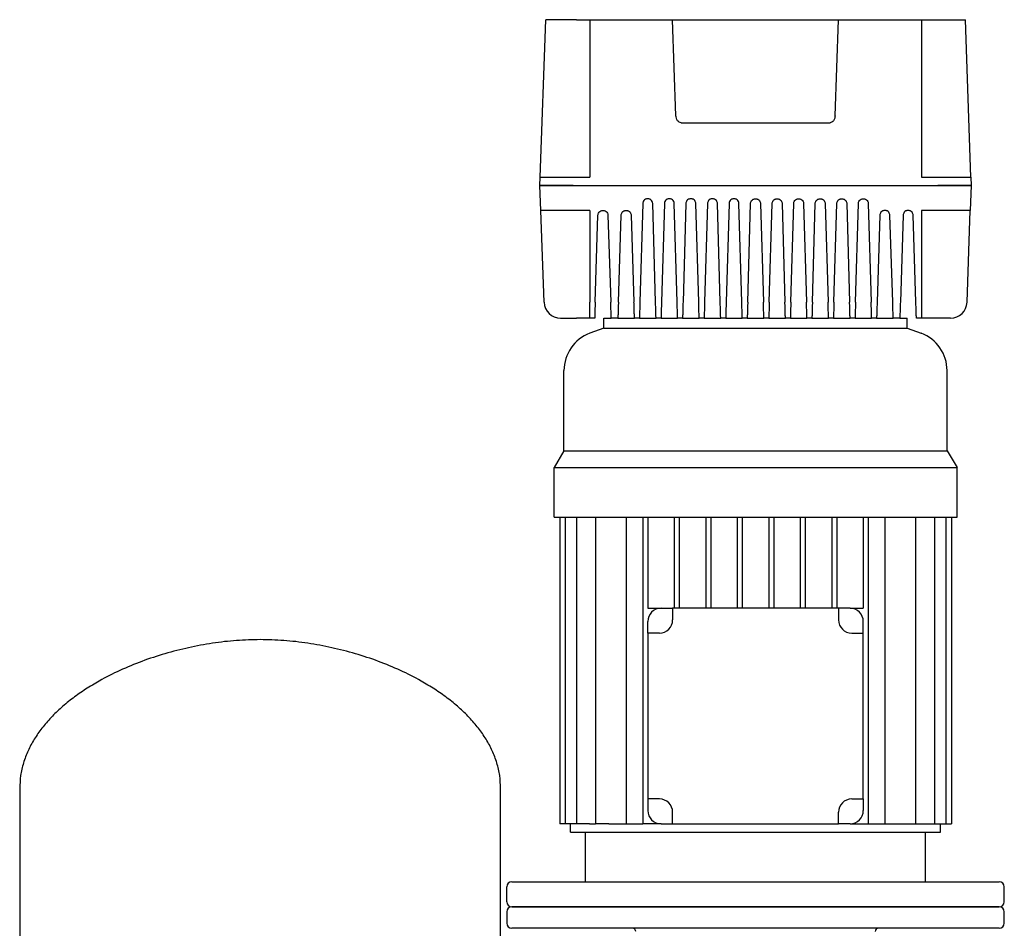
# Model space of a CAD drawing. Header units: millimetres. Extents: x 41 to 1282, y 13 to 1144.
# Tile 3 of 4: x 43 to 637, y 596 to 1144. Entities that reach past the tile are written whole.
import ezdxf

# ---------------------------------------------------------------- set-up
doc = ezdxf.new("R2010")
doc.units = ezdxf.units.MM

msp = doc.modelspace()

# ---------------------------------------------------------------- linework, layer by layer
at = {"color": 7, "linetype": 'Continuous', "lineweight": 25}
for p, q in [((357, 1048.8), (360.32, 1143.8)), ((378.82, 1143.8), (360.32, 1143.8)), ((378.82, 1143.8), (386.82, 1143.8)), ((386.82, 1143.8), (386.82, 1048.8)), ((386.82, 1143.8), (436.82, 1143.8)), ((438.85, 1085.91), (436.82, 1143.8)), ((439.75, 1143.8), (533.9, 1143.8)), ((534.8, 1085.91), (536.82, 1143.8)), ((536.82, 1143.8), (586.82, 1143.8)), ((586.82, 1143.8), (586.82, 1048.8)), ((586.82, 1143.8), (594.82, 1143.8)), ((594.82, 1143.8), (613.33, 1143.8)), ((616.65, 1048.8), (613.33, 1143.8)), ((441.92, 1081.63), (531.73, 1081.63)), ((356.82, 1043.8), (357, 1048.8)), ((376.99, 1048.8), (386.82, 1048.8)), ((586.82, 1048.8), (596.66, 1048.8)), ((616.65, 1048.8), (616.82, 1043.8)), ((357.35, 1028.8), (356.82, 1043.8)), ((376.81, 1043.8), (596.84, 1043.8)), ((616.82, 1043.8), (616.3, 1028.8)), ((359.28, 973.45), (357.35, 1028.8)), ((386.82, 1028.8), (377.34, 1028.8)), ((386.82, 1028.8), (386.82, 973.45)), ((418.83, 1032.88), (417.1, 973.45)), ((426.55, 973.45), (424.82, 1032.88)), ((431.83, 1032.88), (430.1, 973.45)), ((439.55, 973.45), (437.82, 1032.88)), ((444.83, 1032.88), (443.1, 973.45)), ((452.55, 973.45), (450.82, 1032.88)), ((457.83, 1032.88), (456.1, 973.45)), ((465.55, 973.45), (463.82, 1032.88)), ((470.83, 1032.88), (469.1, 973.45)), ((478.55, 973.45), (476.82, 1032.88)), ((482.1, 973.45), (483.83, 1032.88)), ((489.82, 1032.88), (491.55, 973.45)), ((495.1, 973.45), (496.83, 1032.88)), ((502.82, 1032.88), (504.55, 973.45)), ((508.1, 973.45), (509.83, 1032.88)), ((515.82, 1032.88), (517.55, 973.45)), ((521.1, 973.45), (522.83, 1032.88)), ((528.82, 1032.88), (530.55, 973.45)), ((534.1, 973.45), (535.83, 1032.88)), ((541.82, 1032.88), (543.55, 973.45)), ((547.1, 973.45), (548.83, 1032.88)), ((554.82, 1032.88), (556.55, 973.45)), ((596.31, 1028.8), (586.82, 1028.8)), ((586.82, 1028.8), (586.82, 973.45)), ((614.37, 973.45), (616.3, 1028.8)), ((390.14, 973.45), (391.83, 1025.89)), ((397.82, 1025.89), (399.51, 973.45)), ((404.14, 973.45), (405.83, 1025.89)), ((411.82, 1025.89), (413.51, 973.45)), ((561.83, 1025.89), (560.14, 973.45)), ((569.51, 973.45), (567.82, 1025.89)), ((575.83, 1025.89), (574.14, 973.45)), ((583.51, 973.45), (581.82, 1025.89)), ((386.82, 963.8), (386.82, 973.45)), ((586.82, 973.45), (586.82, 963.8)), ((369.28, 963.8), (378.82, 963.8)), ((386.82, 963.8), (378.82, 963.8)), ((389.82, 963.8), (386.82, 963.8)), ((395.32, 957.8), (395.32, 963.8)), ((395.32, 963.8), (399.82, 963.8)), ((403.82, 963.8), (399.82, 963.8)), ((403.82, 963.8), (413.82, 963.8)), ((416.82, 963.8), (413.82, 963.8)), ((416.82, 963.8), (426.82, 963.8)), ((429.82, 963.8), (426.82, 963.8)), ((429.82, 963.8), (439.82, 963.8)), ((442.82, 963.8), (439.82, 963.8)), ((442.82, 963.8), (452.82, 963.8)), ((455.82, 963.8), (452.82, 963.8)), ((455.82, 963.8), (465.82, 963.8)), ((468.82, 963.8), (465.82, 963.8)), ((468.82, 963.8), (478.82, 963.8)), ((481.82, 963.8), (478.82, 963.8)), ((481.82, 963.8), (491.82, 963.8)), ((494.82, 963.8), (491.82, 963.8)), ((494.82, 963.8), (504.82, 963.8)), ((507.82, 963.8), (504.82, 963.8)), ((507.82, 963.8), (517.82, 963.8)), ((520.82, 963.8), (517.82, 963.8)), ((520.82, 963.8), (530.82, 963.8)), ((533.82, 963.8), (530.82, 963.8)), ((533.82, 963.8), (543.82, 963.8)), ((546.82, 963.8), (543.82, 963.8)), ((546.82, 963.8), (556.82, 963.8)), ((559.82, 963.8), (556.82, 963.8)), ((559.82, 963.8), (569.82, 963.8)), ((573.82, 963.8), (569.82, 963.8)), ((573.82, 963.8), (578.32, 963.8)), ((578.32, 957.8), (578.32, 963.8)), ((586.82, 963.8), (583.82, 963.8)), ((594.82, 963.8), (586.82, 963.8)), ((604.37, 963.8), (594.82, 963.8)), ((395.32, 957.8), (386.9, 954.64)), ((395.32, 957.8), (578.32, 957.8)), ((578.32, 957.8), (586.75, 954.64)), ((371.32, 883.8), (371.32, 932.17)), ((602.32, 883.8), (602.32, 932.17)), ((371.32, 883.8), (365.32, 873.8)), ((371.32, 883.8), (602.32, 883.8)), ((602.32, 883.8), (608.32, 873.8)), ((365.32, 843.8), (365.32, 873.8)), ((365.32, 873.8), (608.32, 873.8)), ((608.32, 843.8), (608.32, 873.8)), ((365.32, 843.8), (608.32, 843.8)), ((368.73, 843.8), (368.73, 658.8)), ((372.03, 843.8), (372.03, 658.8)), ((378.95, 843.8), (378.95, 658.8)), ((390.33, 843.8), (390.33, 658.8)), ((408.8, 843.8), (408.8, 658.8)), ((418.82, 843.8), (418.82, 658.8)), ((421.82, 843.8), (421.82, 788.8)), ((437.82, 843.8), (437.82, 788.8)), ((440.82, 843.8), (440.82, 788.8)), ((456.82, 843.8), (456.82, 788.8)), ((459.82, 843.8), (459.82, 788.8)), ((475.82, 843.8), (475.82, 788.8)), ((478.82, 843.8), (478.82, 788.8)), ((494.82, 843.8), (494.82, 788.8)), ((497.82, 843.8), (497.82, 788.8)), ((513.82, 843.8), (513.82, 788.8)), ((516.82, 843.8), (516.82, 788.8)), ((532.82, 843.8), (532.82, 788.8)), ((535.82, 843.8), (535.82, 788.8)), ((551.82, 843.8), (551.82, 788.8)), ((554.82, 843.8), (554.82, 658.8)), ((564.85, 843.8), (564.85, 658.8)), ((583.32, 843.8), (583.32, 658.8)), ((594.7, 843.8), (594.7, 658.8)), ((601.62, 843.8), (601.62, 658.8)), ((604.92, 843.8), (604.92, 658.8)), ((421.82, 788.8), (429.82, 788.8)), ((429.82, 788.8), (436.82, 788.8)), ((536.82, 788.8), (436.82, 788.8)), ((436.82, 788.8), (436.82, 781.8)), ((536.82, 788.8), (536.82, 781.8)), ((543.82, 788.8), (536.82, 788.8)), ((543.82, 788.8), (551.82, 788.8)), ((421.82, 773.8), (421.82, 780.8)), ((551.82, 773.8), (551.82, 780.8)), ((421.82, 773.8), (421.82, 673.8)), ((428.82, 773.8), (421.82, 773.8)), ((544.82, 773.8), (551.82, 773.8)), ((551.82, 673.8), (551.82, 773.8)), ((43.12, 680.1), (43.12, 409.5)), ((333.12, 409.5), (333.12, 680.1)), ((428.82, 673.8), (421.82, 673.8)), ((421.82, 673.8), (421.82, 666.8)), ((544.82, 673.8), (551.82, 673.8)), ((551.82, 673.8), (551.82, 666.8)), ((436.82, 658.8), (436.82, 665.8)), ((536.82, 658.8), (536.82, 665.8)), ((372.03, 658.8), (368.73, 658.8)), ((378.95, 658.8), (372.03, 658.8)), ((375.32, 653.8), (375.32, 658.8)), ((375.32, 653.8), (598.32, 653.8)), ((386.67, 658.8), (378.95, 658.8)), ((384.32, 623.8), (384.32, 653.8)), ((386.67, 658.8), (390.33, 658.8)), ((398.46, 658.8), (390.33, 658.8)), ((398.46, 658.8), (418.82, 658.8)), ((429.82, 658.8), (418.82, 658.8)), ((429.82, 658.8), (436.82, 658.8)), ((436.82, 658.8), (536.82, 658.8)), ((543.82, 658.8), (536.82, 658.8)), ((543.82, 658.8), (554.82, 658.8)), ((554.82, 658.8), (575.19, 658.8)), ((575.19, 658.8), (583.32, 658.8)), ((583.32, 658.8), (586.98, 658.8)), ((586.98, 658.8), (594.7, 658.8)), ((589.32, 623.8), (589.32, 653.8)), ((594.7, 658.8), (601.62, 658.8)), ((598.32, 653.8), (598.32, 658.8)), ((601.62, 658.8), (604.92, 658.8)), ((339.82, 623.8), (633.82, 623.8)), ((336.82, 611.8), (336.82, 620.8)), ((636.82, 611.8), (636.82, 620.8)), ((336.82, 605.8), (336.82, 598.8)), ((339.82, 608.8), (486.12, 608.8)), ((633.82, 608.8), (339.82, 608.8)), ((486.12, 608.8), (633.82, 608.8)), ((636.82, 598.8), (636.82, 605.8)), ((633.82, 595.8), (339.82, 595.8)), ((432.46, 595.8), (432.37, 595.8))]:
    msp.add_line(p, q, dxfattribs=at)
for centre, radius, start, end in [((369.28, 973.8), 10, 182, 270), ((604.37, 973.8), 10, 270, 358), ((395.32, 932.17), 24, 110.55605, 180), ((578.32, 932.17), 24, 0, 69.44395), ((429.82, 780.8), 8, 90, 180), ((543.82, 780.8), 8, 0, 90), ((428.82, 781.8), 8, 270, 0), ((544.82, 781.8), 8, 180, 270), ((428.82, 665.8), 8, 0, 90), ((544.82, 665.8), 8, 90, 180), ((429.82, 666.8), 8, 180, 270), ((543.82, 666.8), 8, 270, 0), ((339.82, 620.8), 3, 90, 180), ((633.82, 620.8), 3, 0, 90), ((339.82, 611.8), 3, 180, 270), ((633.82, 611.8), 3, 270, 0), ((339.82, 605.8), 3, 90, 180), ((633.82, 605.8), 3, 0, 90), ((339.82, 598.8), 3, 180, 270), ((412.67, 593.8), 2, 359.97688, 90), ((560.98, 593.8), 2, 89.97082, 178.77152), ((633.82, 598.8), 3, 270, 0)]:
    msp.add_arc(centre, radius, start, end, dxfattribs=at)
for points, knots in [([(436.82, 1143.8), (436.82, 1143.8), (436.89, 1143.8), (437.17, 1143.8), (437.39, 1143.8), (437.96, 1143.8), (438.31, 1143.8), (439.03, 1143.8), (439.4, 1143.8), (439.75, 1143.8)], [0, 0, 0, 0, 0.25, 0.25, 0.5, 0.5, 0.75, 0.75, 1, 1, 1, 1]), ([(533.9, 1143.8), (534.25, 1143.8), (534.62, 1143.8), (535.34, 1143.8), (535.69, 1143.8), (536.26, 1143.8), (536.48, 1143.8), (536.76, 1143.8), (536.82, 1143.8), (536.82, 1143.8)], [0, 0, 0, 0, 0.25, 0.25, 0.5, 0.5, 0.75, 0.75, 1, 1, 1, 1]), ([(441.92, 1081.63), (441.57, 1081.63), (441.2, 1081.72), (440.46, 1082.13), (440.1, 1082.46), (439.51, 1083.29), (439.27, 1083.8), (438.95, 1084.85), (438.86, 1085.4), (438.85, 1085.91)], [0, 0, 0, 0, 0.25, 0.25, 0.5, 0.5, 0.75, 0.75, 1, 1, 1, 1]), ([(534.8, 1085.91), (534.79, 1085.4), (534.7, 1084.85), (534.38, 1083.8), (534.14, 1083.29), (533.55, 1082.46), (533.19, 1082.13), (532.45, 1081.72), (532.08, 1081.63), (531.73, 1081.63)], [0, 0, 0, 0, 0.25, 0.25, 0.5, 0.5, 0.75, 0.75, 1, 1, 1, 1]), ([(357, 1048.8), (357, 1048.8), (357.1, 1048.8), (357.56, 1048.8), (357.92, 1048.8), (358.89, 1048.8), (359.51, 1048.8), (361, 1048.8), (361.88, 1048.8), (363.83, 1048.8), (364.91, 1048.8), (367.19, 1048.8), (368.4, 1048.8), (370.86, 1048.8), (372.11, 1048.8), (374.59, 1048.8), (375.81, 1048.8), (376.99, 1048.8)], [0, 0, 0, 0, 0.125, 0.125, 0.25, 0.25, 0.375, 0.375, 0.5, 0.5, 0.625, 0.625, 0.75, 0.75, 0.875, 0.875, 1, 1, 1, 1]), ([(596.66, 1048.8), (597.84, 1048.8), (599.06, 1048.8), (601.54, 1048.8), (602.79, 1048.8), (605.25, 1048.8), (606.46, 1048.8), (608.74, 1048.8), (609.82, 1048.8), (611.77, 1048.8), (612.65, 1048.8), (614.14, 1048.8), (614.76, 1048.8), (615.73, 1048.8), (616.09, 1048.8), (616.55, 1048.8), (616.65, 1048.8), (616.65, 1048.8)], [0, 0, 0, 0, 0.125, 0.125, 0.25, 0.25, 0.375, 0.375, 0.5, 0.5, 0.625, 0.625, 0.75, 0.75, 0.875, 0.875, 1, 1, 1, 1]), ([(356.82, 1043.8), (356.82, 1043.8), (356.93, 1043.8), (357.39, 1043.8), (357.74, 1043.8), (358.71, 1043.8), (359.34, 1043.8), (360.83, 1043.8), (361.7, 1043.8), (363.65, 1043.8), (364.73, 1043.8), (367.02, 1043.8), (368.22, 1043.8), (370.68, 1043.8), (371.94, 1043.8), (374.41, 1043.8), (375.63, 1043.8), (376.81, 1043.8)], [0, 0, 0, 0, 0.125, 0.125, 0.25, 0.25, 0.375, 0.375, 0.5, 0.5, 0.625, 0.625, 0.75, 0.75, 0.875, 0.875, 1, 1, 1, 1]), ([(376.81, 1043.8), (375.63, 1043.8), (374.41, 1043.8), (371.94, 1043.8), (370.68, 1043.8), (368.22, 1043.8), (367.02, 1043.8), (364.73, 1043.8), (363.65, 1043.8), (361.7, 1043.8), (360.83, 1043.8), (359.34, 1043.8), (358.71, 1043.8), (357.74, 1043.8), (357.39, 1043.8), (356.93, 1043.8), (356.82, 1043.8), (356.82, 1043.8)], [0, 0, 0, 0, 0.125, 0.125, 0.25, 0.25, 0.375, 0.375, 0.5, 0.5, 0.625, 0.625, 0.75, 0.75, 0.875, 0.875, 1, 1, 1, 1]), ([(596.84, 1043.8), (598.02, 1043.8), (599.24, 1043.8), (601.71, 1043.8), (602.97, 1043.8), (605.43, 1043.8), (606.63, 1043.8), (608.92, 1043.8), (610, 1043.8), (611.95, 1043.8), (612.82, 1043.8), (614.31, 1043.8), (614.93, 1043.8), (615.91, 1043.8), (616.26, 1043.8), (616.72, 1043.8), (616.82, 1043.8), (616.82, 1043.8)], [0, 0, 0, 0, 0.125, 0.125, 0.25, 0.25, 0.375, 0.375, 0.5, 0.5, 0.625, 0.625, 0.75, 0.75, 0.875, 0.875, 1, 1, 1, 1]), ([(616.82, 1043.8), (616.82, 1043.8), (616.72, 1043.8), (616.26, 1043.8), (615.91, 1043.8), (614.93, 1043.8), (614.31, 1043.8), (612.82, 1043.8), (611.95, 1043.8), (610, 1043.8), (608.92, 1043.8), (606.63, 1043.8), (605.43, 1043.8), (602.97, 1043.8), (601.71, 1043.8), (599.24, 1043.8), (598.02, 1043.8), (596.84, 1043.8)], [0, 0, 0, 0, 0.125, 0.125, 0.25, 0.25, 0.375, 0.375, 0.5, 0.5, 0.625, 0.625, 0.75, 0.75, 0.875, 0.875, 1, 1, 1, 1]), ([(424.82, 1032.88), (424.82, 1033.13), (424.78, 1033.42), (424.58, 1034.02), (424.43, 1034.34), (423.94, 1034.96), (423.61, 1035.25), (423, 1035.57), (422.78, 1035.65), (422.31, 1035.77), (422.07, 1035.8), (421.58, 1035.8), (421.34, 1035.77), (420.87, 1035.65), (420.65, 1035.57), (420.04, 1035.25), (419.71, 1034.96), (419.22, 1034.34), (419.07, 1034.02), (418.87, 1033.42), (418.83, 1033.13), (418.83, 1032.88)], [0, 0, 0, 0, 0.125, 0.125, 0.25, 0.25, 0.375, 0.375, 0.4375, 0.4375, 0.5, 0.5, 0.5625, 0.5625, 0.625, 0.625, 0.75, 0.75, 0.875, 0.875, 1, 1, 1, 1]), ([(437.82, 1032.88), (437.82, 1033.13), (437.78, 1033.42), (437.58, 1034.02), (437.43, 1034.34), (436.94, 1034.96), (436.61, 1035.25), (436, 1035.57), (435.78, 1035.65), (435.31, 1035.77), (435.07, 1035.8), (434.58, 1035.8), (434.34, 1035.77), (433.87, 1035.65), (433.65, 1035.57), (433.04, 1035.25), (432.71, 1034.96), (432.22, 1034.34), (432.07, 1034.02), (431.87, 1033.42), (431.83, 1033.13), (431.83, 1032.88)], [0, 0, 0, 0, 0.125, 0.125, 0.25, 0.25, 0.375, 0.375, 0.4375, 0.4375, 0.5, 0.5, 0.5625, 0.5625, 0.625, 0.625, 0.75, 0.75, 0.875, 0.875, 1, 1, 1, 1]), ([(450.82, 1032.88), (450.82, 1033.13), (450.78, 1033.42), (450.58, 1034.02), (450.43, 1034.34), (449.94, 1034.96), (449.61, 1035.25), (449, 1035.57), (448.78, 1035.65), (448.31, 1035.77), (448.07, 1035.8), (447.58, 1035.8), (447.34, 1035.77), (446.87, 1035.65), (446.65, 1035.57), (446.04, 1035.25), (445.71, 1034.96), (445.22, 1034.34), (445.07, 1034.02), (444.87, 1033.42), (444.83, 1033.13), (444.83, 1032.88)], [0, 0, 0, 0, 0.125, 0.125, 0.25, 0.25, 0.375, 0.375, 0.4375, 0.4375, 0.5, 0.5, 0.5625, 0.5625, 0.625, 0.625, 0.75, 0.75, 0.875, 0.875, 1, 1, 1, 1]), ([(463.82, 1032.88), (463.82, 1033.13), (463.78, 1033.42), (463.58, 1034.02), (463.43, 1034.34), (462.94, 1034.96), (462.61, 1035.25), (462, 1035.57), (461.78, 1035.65), (461.31, 1035.77), (461.07, 1035.8), (460.58, 1035.8), (460.34, 1035.77), (459.87, 1035.65), (459.65, 1035.57), (459.04, 1035.25), (458.71, 1034.96), (458.22, 1034.34), (458.07, 1034.02), (457.87, 1033.42), (457.83, 1033.13), (457.83, 1032.88)], [0, 0, 0, 0, 0.125, 0.125, 0.25, 0.25, 0.375, 0.375, 0.4375, 0.4375, 0.5, 0.5, 0.5625, 0.5625, 0.625, 0.625, 0.75, 0.75, 0.875, 0.875, 1, 1, 1, 1]), ([(476.82, 1032.88), (476.82, 1033.13), (476.78, 1033.42), (476.58, 1034.02), (476.43, 1034.34), (475.94, 1034.96), (475.61, 1035.25), (475, 1035.57), (474.78, 1035.65), (474.31, 1035.77), (474.07, 1035.8), (473.58, 1035.8), (473.34, 1035.77), (472.87, 1035.65), (472.65, 1035.57), (472.04, 1035.25), (471.71, 1034.96), (471.22, 1034.34), (471.07, 1034.02), (470.87, 1033.42), (470.83, 1033.13), (470.83, 1032.88)], [0, 0, 0, 0, 0.125, 0.125, 0.25, 0.25, 0.375, 0.375, 0.4375, 0.4375, 0.5, 0.5, 0.5625, 0.5625, 0.625, 0.625, 0.75, 0.75, 0.875, 0.875, 1, 1, 1, 1]), ([(483.83, 1032.88), (483.83, 1033.13), (483.87, 1033.42), (484.07, 1034.02), (484.22, 1034.34), (484.71, 1034.96), (485.04, 1035.25), (485.65, 1035.57), (485.87, 1035.65), (486.34, 1035.77), (486.58, 1035.8), (487.07, 1035.8), (487.31, 1035.77), (487.78, 1035.65), (488, 1035.57), (488.61, 1035.25), (488.94, 1034.96), (489.43, 1034.34), (489.58, 1034.02), (489.78, 1033.42), (489.82, 1033.13), (489.82, 1032.88)], [0, 0, 0, 0, 0.125, 0.125, 0.25, 0.25, 0.375, 0.375, 0.4375, 0.4375, 0.5, 0.5, 0.5625, 0.5625, 0.625, 0.625, 0.75, 0.75, 0.875, 0.875, 1, 1, 1, 1]), ([(496.83, 1032.88), (496.83, 1033.13), (496.87, 1033.42), (497.07, 1034.02), (497.22, 1034.34), (497.71, 1034.96), (498.04, 1035.25), (498.65, 1035.57), (498.87, 1035.65), (499.34, 1035.77), (499.58, 1035.8), (500.07, 1035.8), (500.31, 1035.77), (500.78, 1035.65), (501, 1035.57), (501.61, 1035.25), (501.94, 1034.96), (502.43, 1034.34), (502.58, 1034.02), (502.78, 1033.42), (502.82, 1033.13), (502.82, 1032.88)], [0, 0, 0, 0, 0.125, 0.125, 0.25, 0.25, 0.375, 0.375, 0.4375, 0.4375, 0.5, 0.5, 0.5625, 0.5625, 0.625, 0.625, 0.75, 0.75, 0.875, 0.875, 1, 1, 1, 1]), ([(509.83, 1032.88), (509.83, 1033.13), (509.87, 1033.42), (510.07, 1034.02), (510.22, 1034.34), (510.71, 1034.96), (511.04, 1035.25), (511.65, 1035.57), (511.87, 1035.65), (512.34, 1035.77), (512.58, 1035.8), (513.07, 1035.8), (513.31, 1035.77), (513.78, 1035.65), (514, 1035.57), (514.61, 1035.25), (514.94, 1034.96), (515.43, 1034.34), (515.58, 1034.02), (515.78, 1033.42), (515.82, 1033.13), (515.82, 1032.88)], [0, 0, 0, 0, 0.125, 0.125, 0.25, 0.25, 0.375, 0.375, 0.4375, 0.4375, 0.5, 0.5, 0.5625, 0.5625, 0.625, 0.625, 0.75, 0.75, 0.875, 0.875, 1, 1, 1, 1]), ([(522.83, 1032.88), (522.83, 1033.13), (522.87, 1033.42), (523.07, 1034.02), (523.22, 1034.34), (523.71, 1034.96), (524.04, 1035.25), (524.65, 1035.57), (524.87, 1035.65), (525.34, 1035.77), (525.58, 1035.8), (526.07, 1035.8), (526.31, 1035.77), (526.78, 1035.65), (527, 1035.57), (527.61, 1035.25), (527.94, 1034.96), (528.43, 1034.34), (528.58, 1034.02), (528.78, 1033.42), (528.82, 1033.13), (528.82, 1032.88)], [0, 0, 0, 0, 0.125, 0.125, 0.25, 0.25, 0.375, 0.375, 0.4375, 0.4375, 0.5, 0.5, 0.5625, 0.5625, 0.625, 0.625, 0.75, 0.75, 0.875, 0.875, 1, 1, 1, 1]), ([(535.83, 1032.88), (535.83, 1033.13), (535.87, 1033.42), (536.07, 1034.02), (536.22, 1034.34), (536.71, 1034.96), (537.04, 1035.25), (537.65, 1035.57), (537.87, 1035.65), (538.34, 1035.77), (538.58, 1035.8), (539.07, 1035.8), (539.31, 1035.77), (539.78, 1035.65), (540, 1035.57), (540.61, 1035.25), (540.94, 1034.96), (541.43, 1034.34), (541.58, 1034.02), (541.78, 1033.42), (541.82, 1033.13), (541.82, 1032.88)], [0, 0, 0, 0, 0.125, 0.125, 0.25, 0.25, 0.375, 0.375, 0.4375, 0.4375, 0.5, 0.5, 0.5625, 0.5625, 0.625, 0.625, 0.75, 0.75, 0.875, 0.875, 1, 1, 1, 1]), ([(548.83, 1032.88), (548.83, 1033.13), (548.87, 1033.42), (549.07, 1034.02), (549.22, 1034.34), (549.71, 1034.96), (550.04, 1035.25), (550.65, 1035.57), (550.87, 1035.65), (551.34, 1035.77), (551.58, 1035.8), (552.07, 1035.8), (552.31, 1035.77), (552.78, 1035.65), (553, 1035.57), (553.61, 1035.25), (553.94, 1034.96), (554.43, 1034.34), (554.58, 1034.02), (554.78, 1033.42), (554.82, 1033.13), (554.82, 1032.88)], [0, 0, 0, 0, 0.125, 0.125, 0.25, 0.25, 0.375, 0.375, 0.4375, 0.4375, 0.5, 0.5, 0.5625, 0.5625, 0.625, 0.625, 0.75, 0.75, 0.875, 0.875, 1, 1, 1, 1]), ([(377.34, 1028.8), (376.16, 1028.8), (374.94, 1028.8), (372.46, 1028.8), (371.21, 1028.8), (368.75, 1028.8), (367.54, 1028.8), (365.25, 1028.8), (364.18, 1028.8), (362.23, 1028.8), (361.35, 1028.8), (359.86, 1028.8), (359.24, 1028.8), (358.26, 1028.8), (357.91, 1028.8), (357.45, 1028.8), (357.35, 1028.8), (357.35, 1028.8)], [0, 0, 0, 0, 0.125, 0.125, 0.25, 0.25, 0.375, 0.375, 0.5, 0.5, 0.625, 0.625, 0.75, 0.75, 0.875, 0.875, 1, 1, 1, 1]), ([(391.83, 1025.89), (391.83, 1026.14), (391.87, 1026.42), (392.07, 1027.03), (392.23, 1027.35), (392.71, 1027.97), (393.05, 1028.26), (393.66, 1028.57), (393.88, 1028.65), (394.34, 1028.77), (394.58, 1028.8), (395.07, 1028.8), (395.31, 1028.77), (395.77, 1028.65), (395.99, 1028.57), (396.6, 1028.26), (396.93, 1027.97), (397.42, 1027.35), (397.58, 1027.03), (397.78, 1026.42), (397.82, 1026.14), (397.82, 1025.89)], [0, 0, 0, 0, 0.125, 0.125, 0.25, 0.25, 0.375, 0.375, 0.4375, 0.4375, 0.5, 0.5, 0.5625, 0.5625, 0.625, 0.625, 0.75, 0.75, 0.875, 0.875, 1, 1, 1, 1]), ([(405.83, 1025.89), (405.83, 1026.14), (405.87, 1026.42), (406.07, 1027.03), (406.23, 1027.35), (406.71, 1027.97), (407.05, 1028.26), (407.66, 1028.57), (407.88, 1028.65), (408.34, 1028.77), (408.58, 1028.8), (409.07, 1028.8), (409.31, 1028.77), (409.77, 1028.65), (409.99, 1028.57), (410.6, 1028.26), (410.93, 1027.97), (411.42, 1027.35), (411.58, 1027.03), (411.78, 1026.42), (411.82, 1026.14), (411.82, 1025.89)], [0, 0, 0, 0, 0.125, 0.125, 0.25, 0.25, 0.375, 0.375, 0.4375, 0.4375, 0.5, 0.5, 0.5625, 0.5625, 0.625, 0.625, 0.75, 0.75, 0.875, 0.875, 1, 1, 1, 1]), ([(567.82, 1025.89), (567.82, 1026.14), (567.78, 1026.42), (567.58, 1027.03), (567.42, 1027.35), (566.93, 1027.97), (566.6, 1028.26), (565.99, 1028.57), (565.77, 1028.65), (565.31, 1028.77), (565.07, 1028.8), (564.58, 1028.8), (564.34, 1028.77), (563.88, 1028.65), (563.66, 1028.57), (563.05, 1028.26), (562.71, 1027.97), (562.23, 1027.35), (562.07, 1027.03), (561.87, 1026.42), (561.83, 1026.14), (561.83, 1025.89)], [0, 0, 0, 0, 0.125, 0.125, 0.25, 0.25, 0.375, 0.375, 0.4375, 0.4375, 0.5, 0.5, 0.5625, 0.5625, 0.625, 0.625, 0.75, 0.75, 0.875, 0.875, 1, 1, 1, 1]), ([(581.82, 1025.89), (581.82, 1026.14), (581.78, 1026.42), (581.58, 1027.03), (581.42, 1027.35), (580.93, 1027.97), (580.6, 1028.26), (579.99, 1028.57), (579.77, 1028.65), (579.31, 1028.77), (579.07, 1028.8), (578.58, 1028.8), (578.34, 1028.77), (577.88, 1028.65), (577.66, 1028.57), (577.05, 1028.26), (576.71, 1027.97), (576.23, 1027.35), (576.07, 1027.03), (575.87, 1026.42), (575.83, 1026.14), (575.83, 1025.89)], [0, 0, 0, 0, 0.125, 0.125, 0.25, 0.25, 0.375, 0.375, 0.4375, 0.4375, 0.5, 0.5, 0.5625, 0.5625, 0.625, 0.625, 0.75, 0.75, 0.875, 0.875, 1, 1, 1, 1]), ([(616.3, 1028.8), (616.3, 1028.8), (616.2, 1028.8), (615.74, 1028.8), (615.38, 1028.8), (614.41, 1028.8), (613.79, 1028.8), (612.3, 1028.8), (611.42, 1028.8), (609.47, 1028.8), (608.4, 1028.8), (606.11, 1028.8), (604.9, 1028.8), (602.44, 1028.8), (601.19, 1028.8), (598.71, 1028.8), (597.49, 1028.8), (596.31, 1028.8)], [0, 0, 0, 0, 0.125, 0.125, 0.25, 0.25, 0.375, 0.375, 0.5, 0.5, 0.625, 0.625, 0.75, 0.75, 0.875, 0.875, 1, 1, 1, 1]), ([(390.14, 973.45), (390.12, 972.87), (390.1, 972.27), (390.06, 971.07), (390.04, 970.46), (390, 969.27), (389.98, 968.69), (389.95, 967.59), (389.93, 967.07), (389.9, 966.14), (389.89, 965.72), (389.86, 965), (389.85, 964.71), (389.84, 964.24), (389.83, 964.07), (389.83, 963.85), (389.82, 963.8), (389.82, 963.8)], [0, 0, 0, 0, 0.125, 0.125, 0.25, 0.25, 0.375, 0.375, 0.5, 0.5, 0.625, 0.625, 0.75, 0.75, 0.875, 0.875, 1, 1, 1, 1]), ([(399.82, 963.8), (399.82, 963.8), (399.82, 963.85), (399.82, 964.07), (399.81, 964.24), (399.8, 964.71), (399.79, 965), (399.76, 965.72), (399.75, 966.14), (399.72, 967.07), (399.7, 967.59), (399.67, 968.69), (399.65, 969.27), (399.61, 970.46), (399.59, 971.07), (399.55, 972.27), (399.53, 972.87), (399.51, 973.45)], [0, 0, 0, 0, 0.125, 0.125, 0.25, 0.25, 0.375, 0.375, 0.5, 0.5, 0.625, 0.625, 0.75, 0.75, 0.875, 0.875, 1, 1, 1, 1]), ([(404.14, 973.45), (404.12, 972.87), (404.1, 972.27), (404.06, 971.07), (404.04, 970.46), (404, 969.27), (403.98, 968.69), (403.95, 967.59), (403.93, 967.07), (403.9, 966.14), (403.89, 965.72), (403.86, 965), (403.85, 964.71), (403.84, 964.24), (403.83, 964.07), (403.83, 963.85), (403.82, 963.8), (403.82, 963.8)], [0, 0, 0, 0, 0.125, 0.125, 0.25, 0.25, 0.375, 0.375, 0.5, 0.5, 0.625, 0.625, 0.75, 0.75, 0.875, 0.875, 1, 1, 1, 1]), ([(413.82, 963.8), (413.82, 963.8), (413.82, 963.85), (413.82, 964.07), (413.81, 964.24), (413.8, 964.71), (413.79, 965), (413.76, 965.72), (413.75, 966.14), (413.72, 967.07), (413.7, 967.59), (413.67, 968.69), (413.65, 969.27), (413.61, 970.46), (413.59, 971.07), (413.55, 972.27), (413.53, 972.87), (413.51, 973.45)], [0, 0, 0, 0, 0.125, 0.125, 0.25, 0.25, 0.375, 0.375, 0.5, 0.5, 0.625, 0.625, 0.75, 0.75, 0.875, 0.875, 1, 1, 1, 1]), ([(417.1, 973.45), (417.09, 972.87), (417.07, 972.27), (417.04, 971.07), (417.02, 970.46), (416.98, 969.27), (416.97, 968.69), (416.93, 967.59), (416.92, 967.07), (416.89, 966.14), (416.88, 965.72), (416.86, 965), (416.85, 964.71), (416.84, 964.24), (416.83, 964.07), (416.83, 963.85), (416.82, 963.8), (416.82, 963.8)], [0, 0, 0, 0, 0.125, 0.125, 0.25, 0.25, 0.375, 0.375, 0.5, 0.5, 0.625, 0.625, 0.75, 0.75, 0.875, 0.875, 1, 1, 1, 1]), ([(426.82, 963.8), (426.82, 963.8), (426.82, 963.85), (426.82, 964.07), (426.81, 964.24), (426.8, 964.71), (426.79, 965), (426.77, 965.72), (426.76, 966.14), (426.73, 967.07), (426.72, 967.59), (426.68, 968.69), (426.67, 969.27), (426.63, 970.46), (426.61, 971.07), (426.58, 972.27), (426.56, 972.87), (426.55, 973.45)], [0, 0, 0, 0, 0.125, 0.125, 0.25, 0.25, 0.375, 0.375, 0.5, 0.5, 0.625, 0.625, 0.75, 0.75, 0.875, 0.875, 1, 1, 1, 1]), ([(430.1, 973.45), (430.09, 972.87), (430.07, 972.27), (430.04, 971.07), (430.02, 970.46), (429.98, 969.27), (429.97, 968.69), (429.93, 967.59), (429.92, 967.07), (429.89, 966.14), (429.88, 965.72), (429.86, 965), (429.85, 964.71), (429.84, 964.24), (429.83, 964.07), (429.83, 963.85), (429.82, 963.8), (429.82, 963.8)], [0, 0, 0, 0, 0.125, 0.125, 0.25, 0.25, 0.375, 0.375, 0.5, 0.5, 0.625, 0.625, 0.75, 0.75, 0.875, 0.875, 1, 1, 1, 1]), ([(439.82, 963.8), (439.82, 963.8), (439.82, 963.85), (439.82, 964.07), (439.81, 964.24), (439.8, 964.71), (439.79, 965), (439.77, 965.72), (439.76, 966.14), (439.73, 967.07), (439.72, 967.59), (439.68, 968.69), (439.67, 969.27), (439.63, 970.46), (439.61, 971.07), (439.58, 972.27), (439.56, 972.87), (439.55, 973.45)], [0, 0, 0, 0, 0.125, 0.125, 0.25, 0.25, 0.375, 0.375, 0.5, 0.5, 0.625, 0.625, 0.75, 0.75, 0.875, 0.875, 1, 1, 1, 1]), ([(443.1, 973.45), (443.09, 972.87), (443.07, 972.27), (443.04, 971.07), (443.02, 970.46), (442.98, 969.27), (442.97, 968.69), (442.93, 967.59), (442.92, 967.07), (442.89, 966.14), (442.88, 965.72), (442.86, 965), (442.85, 964.71), (442.84, 964.24), (442.83, 964.07), (442.83, 963.85), (442.82, 963.8), (442.82, 963.8)], [0, 0, 0, 0, 0.125, 0.125, 0.25, 0.25, 0.375, 0.375, 0.5, 0.5, 0.625, 0.625, 0.75, 0.75, 0.875, 0.875, 1, 1, 1, 1]), ([(452.82, 963.8), (452.82, 963.8), (452.82, 963.85), (452.82, 964.07), (452.81, 964.24), (452.8, 964.71), (452.79, 965), (452.77, 965.72), (452.76, 966.14), (452.73, 967.07), (452.72, 967.59), (452.68, 968.69), (452.67, 969.27), (452.63, 970.46), (452.61, 971.07), (452.58, 972.27), (452.56, 972.87), (452.55, 973.45)], [0, 0, 0, 0, 0.125, 0.125, 0.25, 0.25, 0.375, 0.375, 0.5, 0.5, 0.625, 0.625, 0.75, 0.75, 0.875, 0.875, 1, 1, 1, 1]), ([(456.1, 973.45), (456.09, 972.87), (456.07, 972.27), (456.04, 971.07), (456.02, 970.46), (455.98, 969.27), (455.97, 968.69), (455.93, 967.59), (455.92, 967.07), (455.89, 966.14), (455.88, 965.72), (455.86, 965), (455.85, 964.71), (455.84, 964.24), (455.83, 964.07), (455.83, 963.85), (455.82, 963.8), (455.82, 963.8)], [0, 0, 0, 0, 0.125, 0.125, 0.25, 0.25, 0.375, 0.375, 0.5, 0.5, 0.625, 0.625, 0.75, 0.75, 0.875, 0.875, 1, 1, 1, 1]), ([(465.82, 963.8), (465.82, 963.8), (465.82, 963.85), (465.82, 964.07), (465.81, 964.24), (465.8, 964.71), (465.79, 965), (465.77, 965.72), (465.76, 966.14), (465.73, 967.07), (465.72, 967.59), (465.68, 968.69), (465.67, 969.27), (465.63, 970.46), (465.61, 971.07), (465.58, 972.27), (465.56, 972.87), (465.55, 973.45)], [0, 0, 0, 0, 0.125, 0.125, 0.25, 0.25, 0.375, 0.375, 0.5, 0.5, 0.625, 0.625, 0.75, 0.75, 0.875, 0.875, 1, 1, 1, 1]), ([(469.1, 973.45), (469.09, 972.87), (469.07, 972.27), (469.04, 971.07), (469.02, 970.46), (468.98, 969.27), (468.97, 968.69), (468.93, 967.59), (468.92, 967.07), (468.89, 966.14), (468.88, 965.72), (468.86, 965), (468.85, 964.71), (468.84, 964.24), (468.83, 964.07), (468.83, 963.85), (468.82, 963.8), (468.82, 963.8)], [0, 0, 0, 0, 0.125, 0.125, 0.25, 0.25, 0.375, 0.375, 0.5, 0.5, 0.625, 0.625, 0.75, 0.75, 0.875, 0.875, 1, 1, 1, 1]), ([(478.82, 963.8), (478.82, 963.8), (478.82, 963.85), (478.82, 964.07), (478.81, 964.24), (478.8, 964.71), (478.79, 965), (478.77, 965.72), (478.76, 966.14), (478.73, 967.07), (478.72, 967.59), (478.68, 968.69), (478.67, 969.27), (478.63, 970.46), (478.61, 971.07), (478.58, 972.27), (478.56, 972.87), (478.55, 973.45)], [0, 0, 0, 0, 0.125, 0.125, 0.25, 0.25, 0.375, 0.375, 0.5, 0.5, 0.625, 0.625, 0.75, 0.75, 0.875, 0.875, 1, 1, 1, 1]), ([(482.1, 973.45), (482.09, 972.87), (482.07, 972.27), (482.04, 971.07), (482.02, 970.46), (481.98, 969.27), (481.97, 968.69), (481.93, 967.59), (481.92, 967.07), (481.89, 966.14), (481.88, 965.72), (481.86, 965), (481.85, 964.71), (481.84, 964.24), (481.83, 964.07), (481.83, 963.85), (481.82, 963.8), (481.82, 963.8)], [0, 0, 0, 0, 0.125, 0.125, 0.25, 0.25, 0.375, 0.375, 0.5, 0.5, 0.625, 0.625, 0.75, 0.75, 0.875, 0.875, 1, 1, 1, 1]), ([(491.82, 963.8), (491.82, 963.8), (491.82, 963.85), (491.82, 964.07), (491.81, 964.24), (491.8, 964.71), (491.79, 965), (491.77, 965.72), (491.76, 966.14), (491.73, 967.07), (491.72, 967.59), (491.68, 968.69), (491.67, 969.27), (491.63, 970.46), (491.61, 971.07), (491.58, 972.27), (491.56, 972.87), (491.55, 973.45)], [0, 0, 0, 0, 0.125, 0.125, 0.25, 0.25, 0.375, 0.375, 0.5, 0.5, 0.625, 0.625, 0.75, 0.75, 0.875, 0.875, 1, 1, 1, 1]), ([(495.1, 973.45), (495.09, 972.87), (495.07, 972.27), (495.04, 971.07), (495.02, 970.46), (494.98, 969.27), (494.97, 968.69), (494.93, 967.59), (494.92, 967.07), (494.89, 966.14), (494.88, 965.72), (494.86, 965), (494.85, 964.71), (494.84, 964.24), (494.83, 964.07), (494.83, 963.85), (494.82, 963.8), (494.82, 963.8)], [0, 0, 0, 0, 0.125, 0.125, 0.25, 0.25, 0.375, 0.375, 0.5, 0.5, 0.625, 0.625, 0.75, 0.75, 0.875, 0.875, 1, 1, 1, 1]), ([(504.82, 963.8), (504.82, 963.8), (504.82, 963.85), (504.82, 964.07), (504.81, 964.24), (504.8, 964.71), (504.79, 965), (504.77, 965.72), (504.76, 966.14), (504.73, 967.07), (504.72, 967.59), (504.68, 968.69), (504.67, 969.27), (504.63, 970.46), (504.61, 971.07), (504.58, 972.27), (504.56, 972.87), (504.55, 973.45)], [0, 0, 0, 0, 0.125, 0.125, 0.25, 0.25, 0.375, 0.375, 0.5, 0.5, 0.625, 0.625, 0.75, 0.75, 0.875, 0.875, 1, 1, 1, 1]), ([(508.1, 973.45), (508.09, 972.87), (508.07, 972.27), (508.04, 971.07), (508.02, 970.46), (507.98, 969.27), (507.97, 968.69), (507.93, 967.59), (507.92, 967.07), (507.89, 966.14), (507.88, 965.72), (507.86, 965), (507.85, 964.71), (507.84, 964.24), (507.83, 964.07), (507.83, 963.85), (507.82, 963.8), (507.82, 963.8)], [0, 0, 0, 0, 0.125, 0.125, 0.25, 0.25, 0.375, 0.375, 0.5, 0.5, 0.625, 0.625, 0.75, 0.75, 0.875, 0.875, 1, 1, 1, 1]), ([(517.82, 963.8), (517.82, 963.8), (517.82, 963.85), (517.82, 964.07), (517.81, 964.24), (517.8, 964.71), (517.79, 965), (517.77, 965.72), (517.76, 966.14), (517.73, 967.07), (517.72, 967.59), (517.68, 968.69), (517.67, 969.27), (517.63, 970.46), (517.61, 971.07), (517.58, 972.27), (517.56, 972.87), (517.55, 973.45)], [0, 0, 0, 0, 0.125, 0.125, 0.25, 0.25, 0.375, 0.375, 0.5, 0.5, 0.625, 0.625, 0.75, 0.75, 0.875, 0.875, 1, 1, 1, 1]), ([(521.1, 973.45), (521.09, 972.87), (521.07, 972.27), (521.04, 971.07), (521.02, 970.46), (520.98, 969.27), (520.97, 968.69), (520.93, 967.59), (520.92, 967.07), (520.89, 966.14), (520.88, 965.72), (520.86, 965), (520.85, 964.71), (520.84, 964.24), (520.83, 964.07), (520.83, 963.85), (520.82, 963.8), (520.82, 963.8)], [0, 0, 0, 0, 0.125, 0.125, 0.25, 0.25, 0.375, 0.375, 0.5, 0.5, 0.625, 0.625, 0.75, 0.75, 0.875, 0.875, 1, 1, 1, 1]), ([(530.82, 963.8), (530.82, 963.8), (530.82, 963.85), (530.82, 964.07), (530.81, 964.24), (530.8, 964.71), (530.79, 965), (530.77, 965.72), (530.76, 966.14), (530.73, 967.07), (530.72, 967.59), (530.68, 968.69), (530.67, 969.27), (530.63, 970.46), (530.61, 971.07), (530.58, 972.27), (530.56, 972.87), (530.55, 973.45)], [0, 0, 0, 0, 0.125, 0.125, 0.25, 0.25, 0.375, 0.375, 0.5, 0.5, 0.625, 0.625, 0.75, 0.75, 0.875, 0.875, 1, 1, 1, 1]), ([(534.1, 973.45), (534.09, 972.87), (534.07, 972.27), (534.04, 971.07), (534.02, 970.46), (533.98, 969.27), (533.97, 968.69), (533.93, 967.59), (533.92, 967.07), (533.89, 966.14), (533.88, 965.72), (533.86, 965), (533.85, 964.71), (533.84, 964.24), (533.83, 964.07), (533.83, 963.85), (533.82, 963.8), (533.82, 963.8)], [0, 0, 0, 0, 0.125, 0.125, 0.25, 0.25, 0.375, 0.375, 0.5, 0.5, 0.625, 0.625, 0.75, 0.75, 0.875, 0.875, 1, 1, 1, 1]), ([(543.82, 963.8), (543.82, 963.8), (543.82, 963.85), (543.82, 964.07), (543.81, 964.24), (543.8, 964.71), (543.79, 965), (543.77, 965.72), (543.76, 966.14), (543.73, 967.07), (543.72, 967.59), (543.68, 968.69), (543.67, 969.27), (543.63, 970.46), (543.61, 971.07), (543.58, 972.27), (543.56, 972.87), (543.55, 973.45)], [0, 0, 0, 0, 0.125, 0.125, 0.25, 0.25, 0.375, 0.375, 0.5, 0.5, 0.625, 0.625, 0.75, 0.75, 0.875, 0.875, 1, 1, 1, 1]), ([(547.1, 973.45), (547.09, 972.87), (547.07, 972.27), (547.04, 971.07), (547.02, 970.46), (546.98, 969.27), (546.97, 968.69), (546.93, 967.59), (546.92, 967.07), (546.89, 966.14), (546.88, 965.72), (546.86, 965), (546.85, 964.71), (546.84, 964.24), (546.83, 964.07), (546.83, 963.85), (546.82, 963.8), (546.82, 963.8)], [0, 0, 0, 0, 0.125, 0.125, 0.25, 0.25, 0.375, 0.375, 0.5, 0.5, 0.625, 0.625, 0.75, 0.75, 0.875, 0.875, 1, 1, 1, 1]), ([(556.82, 963.8), (556.82, 963.8), (556.82, 963.85), (556.82, 964.07), (556.81, 964.24), (556.8, 964.71), (556.79, 965), (556.77, 965.72), (556.76, 966.14), (556.73, 967.07), (556.72, 967.59), (556.68, 968.69), (556.67, 969.27), (556.63, 970.46), (556.61, 971.07), (556.58, 972.27), (556.56, 972.87), (556.55, 973.45)], [0, 0, 0, 0, 0.125, 0.125, 0.25, 0.25, 0.375, 0.375, 0.5, 0.5, 0.625, 0.625, 0.75, 0.75, 0.875, 0.875, 1, 1, 1, 1]), ([(560.14, 973.45), (560.12, 972.87), (560.1, 972.27), (560.06, 971.07), (560.04, 970.46), (560, 969.27), (559.98, 968.69), (559.95, 967.59), (559.93, 967.07), (559.9, 966.14), (559.89, 965.72), (559.86, 965), (559.85, 964.71), (559.84, 964.24), (559.83, 964.07), (559.83, 963.85), (559.82, 963.8), (559.82, 963.8)], [0, 0, 0, 0, 0.125, 0.125, 0.25, 0.25, 0.375, 0.375, 0.5, 0.5, 0.625, 0.625, 0.75, 0.75, 0.875, 0.875, 1, 1, 1, 1]), ([(569.82, 963.8), (569.82, 963.8), (569.82, 963.85), (569.82, 964.07), (569.81, 964.24), (569.8, 964.71), (569.79, 965), (569.76, 965.72), (569.75, 966.14), (569.72, 967.07), (569.7, 967.59), (569.67, 968.69), (569.65, 969.27), (569.61, 970.46), (569.59, 971.07), (569.55, 972.27), (569.53, 972.87), (569.51, 973.45)], [0, 0, 0, 0, 0.125, 0.125, 0.25, 0.25, 0.375, 0.375, 0.5, 0.5, 0.625, 0.625, 0.75, 0.75, 0.875, 0.875, 1, 1, 1, 1]), ([(574.14, 973.45), (574.12, 972.87), (574.1, 972.27), (574.06, 971.07), (574.04, 970.46), (574, 969.27), (573.98, 968.69), (573.95, 967.59), (573.93, 967.07), (573.9, 966.14), (573.89, 965.72), (573.86, 965), (573.85, 964.71), (573.84, 964.24), (573.83, 964.07), (573.83, 963.85), (573.82, 963.8), (573.82, 963.8)], [0, 0, 0, 0, 0.125, 0.125, 0.25, 0.25, 0.375, 0.375, 0.5, 0.5, 0.625, 0.625, 0.75, 0.75, 0.875, 0.875, 1, 1, 1, 1]), ([(583.82, 963.8), (583.82, 963.8), (583.82, 963.85), (583.82, 964.07), (583.81, 964.24), (583.8, 964.71), (583.79, 965), (583.76, 965.72), (583.75, 966.14), (583.72, 967.07), (583.7, 967.59), (583.67, 968.69), (583.65, 969.27), (583.61, 970.46), (583.59, 971.07), (583.55, 972.27), (583.53, 972.87), (583.51, 973.45)], [0, 0, 0, 0, 0.125, 0.125, 0.25, 0.25, 0.375, 0.375, 0.5, 0.5, 0.625, 0.625, 0.75, 0.75, 0.875, 0.875, 1, 1, 1, 1]), ([(188.12, 769.9), (183.38, 769.79), (173.79, 769.56), (159.38, 767.86), (144.96, 765.21), (130.72, 761.56), (116.86, 756.98), (103.59, 751.51), (92.29, 745.78), (82.91, 740.12), (75.3, 734.81), (68.32, 729.13), (62.03, 723.09), (56.51, 716.71), (51.82, 709.99), (48.04, 702.94), (45.26, 695.59), (43.46, 687.94), (43.24, 682.72), (43.12, 680.1)], [0, 0, 0, 0, 0.0766088, 0.1548572, 0.2340254, 0.313364, 0.3921224, 0.4695757, 0.5450553, 0.5964133, 0.6463655, 0.6948024, 0.7416758, 0.7870167, 0.8309564, 0.8737494, 0.9157935, 0.9576423, 1, 1, 1, 1]), ([(333.12, 680.1), (333.01, 682.72), (332.79, 687.94), (330.99, 695.59), (328.21, 702.94), (324.43, 709.99), (319.74, 716.71), (314.22, 723.09), (307.93, 729.13), (300.94, 734.81), (293.34, 740.12), (283.96, 745.78), (272.66, 751.51), (259.39, 756.98), (245.53, 761.56), (231.29, 765.21), (216.87, 767.86), (202.46, 769.56), (192.87, 769.79), (188.12, 769.9)], [0, 0, 0, 0, 0.042358, 0.084207, 0.126251, 0.169044, 0.212983, 0.258324, 0.305198, 0.353634, 0.403587, 0.454945, 0.530424, 0.607878, 0.686636, 0.765975, 0.845143, 0.923391, 1, 1, 1, 1])]:
    msp.add_open_spline(points, degree=3, knots=knots, dxfattribs=at)

doc.saveas('drawing.dxf')
